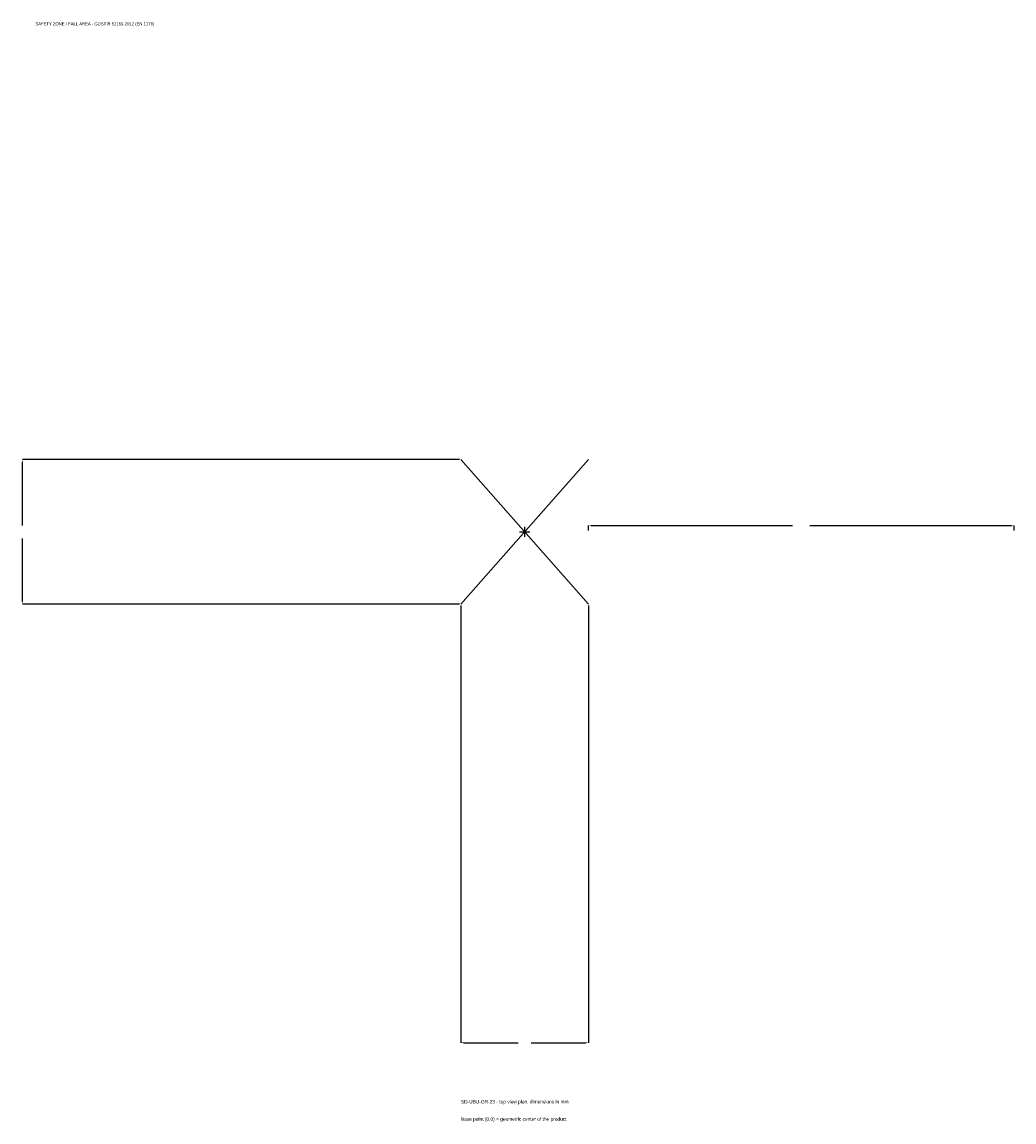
# Model space of a CAD drawing. Extents: x -1772 to 1725, y -2080 to 1798.
import ezdxf

# ---------------------------------------------------------------- set-up
doc = ezdxf.new("R2010")
doc.units = 0
for name, color, linetype in [('GP_MAF_zona_bezopasnosti', 1, 'Continuous'), ('ZSK_DANNYE', 3, 'Continuous'), ('ZSK_KONTUR', 7, 'Continuous'), ('ZSK_RAZMERY', 8, 'Continuous')]:
    doc.layers.add(name, color=color, linetype=linetype)
doc.dimstyles.new('ORION', dxfattribs={"dimtxt": 15.3, "dimasz": 9.18, "dimexe": 1.25, "dimexo": 4.59, "dimtad": 1, "dimcen": 2.5, "dimazin": 3, "dimtfac": 1, "dimtmove": 0, "dimatfit": 3})

# ---------------------------------------------------------------- blocks, each defined once
blk = doc.blocks.new('_CLOSEDFILLED')
at = {"color": 0, "linetype": 'BYBLOCK'}
blk.add_solid([(-1, 0.16), (0, 0), (-1, -0.16)], dxfattribs=at)
blk = doc.blocks.new('*D1')
for p, q in [((-225, -259.59), (-225, -1800.9)), ((225, -259.59), (225, -1800.9)), ((-215.82, -1800.9), (-22.95, -1800.9)), ((22.95, -1800.9), (215.82, -1800.9))]:
    blk.add_line(p, q)
at = {"layer": 'Defpoints'}
for p in [(-225, -255), (225, -255), (-225, -1800.9)]:
    blk.add_point(p, dxfattribs=at)
at = {"layer": 'ZSK_RAZMERY', "xscale": 9.18, "yscale": 9.18, "rotation": 180}
blk.add_blockref('_CLOSEDFILLED', (-225, -1800.9), dxfattribs=at)
at = {"layer": 'ZSK_RAZMERY', "xscale": 9.18, "yscale": 9.18}
blk.add_blockref('_CLOSEDFILLED', (225, -1800.9), dxfattribs=at)
blk = doc.blocks.new('*D2')
for p, q in [((-229.59, 255), (-1770.9, 255)), ((-1770.9, 22.95), (-1770.9, 245.82)), ((-1770.9, -245.82), (-1770.9, -22.95)), ((-229.59, -255), (-1770.9, -255))]:
    blk.add_line(p, q)
at = {"layer": 'Defpoints'}
for p in [(-225, 255), (-1770.9, -255), (-225, -255)]:
    blk.add_point(p, dxfattribs=at)
at = {"layer": 'ZSK_RAZMERY', "xscale": 9.18, "yscale": 9.18}
for p, rotation in [((-1770.9, 255), 90), ((-1770.9, -255), 270)]:
    blk.add_blockref('_CLOSEDFILLED', p, dxfattribs=dict(at, rotation=rotation))
blk = doc.blocks.new('*D3')
for p, q in [((225, 4.59), (225, 22.95)), ((234.18, 22.95), (944.4, 22.95)), ((1005.6, 22.95), (1715.82, 22.95)), ((1725, 4.59), (1725, 22.95))]:
    blk.add_line(p, q)
at = {"layer": 'Defpoints'}
for p in [(225, 22.95), (225, 0), (1725, 0)]:
    blk.add_point(p, dxfattribs=at)
at = {"layer": 'ZSK_RAZMERY', "xscale": 9.18, "yscale": 9.18, "rotation": 180}
blk.add_blockref('_CLOSEDFILLED', (225, 22.95), dxfattribs=at)
at = {"layer": 'ZSK_RAZMERY', "xscale": 9.18, "yscale": 9.18}
blk.add_blockref('_CLOSEDFILLED', (1725, 22.95), dxfattribs=at)
blk = doc.blocks.new('B1')
at = {"layer": 'ZSK_KONTUR'}
for p, q in [((-225, -255), (225, 255)), ((-225, 255), (225, -255))]:
    blk.add_line(p, q, dxfattribs=at)
at = {"layer": 'ZSK_RAZMERY'}
for p, q in [((-18, 0), (18, 0)), ((0, -18), (0, 18))]:
    blk.add_line(p, q, dxfattribs=at)
at = {"layer": 'GP_MAF_zona_bezopasnosti', "color": 1}
blk.add_text('SAFETY ZONE / FALL AREA - GOST R 52169-2012 (EN 1176)', height=10.71, dxfattribs=at).set_placement((-1725, 1785.6))
at = {"layer": 'ZSK_RAZMERY'}
dim = blk.add_linear_dim(base=(-1770.9, -255), p1=(-225, -255), p2=(-225, 255), angle=90, dimstyle='ORION', dxfattribs=at)
dim.commit()
dim.dimension.update_dxf_attribs({"geometry": '*D2', "text_midpoint": (-1770.9, 0)})
for base, p1, p2, picture, middle in [((225, 22.95), (225, 0), (1725, 0), '*D3', (975, 22.95)), ((-225, -1800.9), (-225, -255), (225, -255), '*D1', (0, -1800.9))]:
    dim = blk.add_linear_dim(base=base, p1=p1, p2=p2, dimstyle='ORION', dxfattribs=at)
    dim.commit()
    dim.dimension.update_dxf_attribs({"geometry": picture, "text_midpoint": middle})

msp = doc.modelspace()

# ---------------------------------------------------------------- block references
msp.add_blockref('B1', (0, 0))

# ---------------------------------------------------------------- texts
at = {"layer": 'ZSK_DANNYE', "color": 3}
msp.add_text('SD-UBU-GR-23 - top view plan, dimensions in mm', height=12.24, dxfattribs=at).set_placement((-225, -2015.1))
at = {"layer": 'ZSK_DANNYE', "color": 7}
msp.add_text('Base point (0,0) = geometric center of the product', height=12.24, dxfattribs=at).set_placement((-225, -2076.3))

doc.saveas('drawing.dxf')
